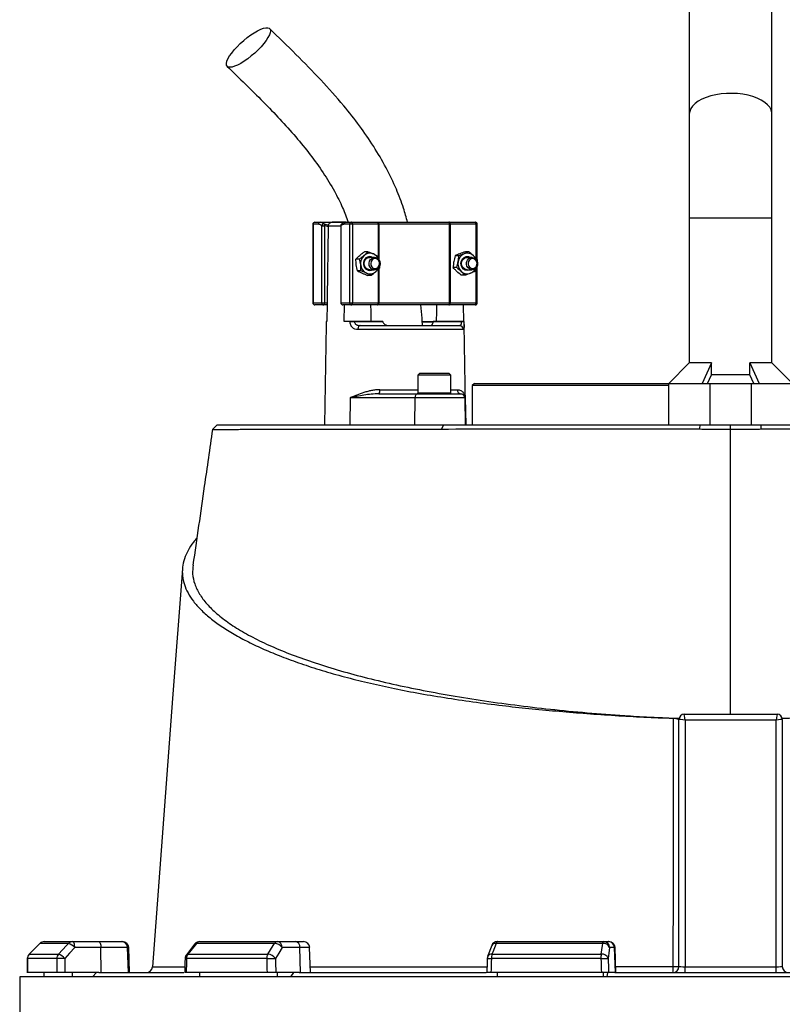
# Model space of a CAD drawing. Header units: millimetres. Extents: x 5725 to 11646, y 2229 to 15574.
# Tile 11 of 13: x 7376 to 9221, y 11972 to 14353. Entities that reach past the tile are written whole.
import ezdxf

# ---------------------------------------------------------------- set-up
doc = ezdxf.new("R2010")
doc.units = ezdxf.units.MM
doc.header["$LTSCALE"] = 5

msp = doc.modelspace()

# ---------------------------------------------------------------- linework, layer by layer
at = {"color": 7, "linetype": 'Continuous', "lineweight": 25}
for p, q in [((8996.2, 15225), (8996.2, 14125)), ((9196.2, 14125), (9196.2, 15225)), ((8996.2, 14125), (8996.2, 13873.5)), ((9196.2, 13873.5), (9196.2, 14125)), ((8090.3, 13863.5), (8103.1, 13863.5)), ((8103.1, 13863.5), (8166.3, 13863.5)), ((8165.3, 13863.5), (8132.4, 13863.5)), ((8166.3, 13863.5), (8179.1, 13863.5)), ((8179.1, 13863.5), (8241.8, 13863.5)), ((8241.8, 13863.5), (8244.8, 13863.5)), ((8244.8, 13863.5), (8412.9, 13863.5)), ((8412.9, 13863.5), (8415.5, 13863.5)), ((8415.5, 13863.5), (8478.2, 13863.5)), ((8996.2, 13873.5), (8996.2, 13523)), ((9196.2, 13523), (9196.2, 13873.5)), ((8085.3, 13858.5), (8085.3, 13668.5)), ((8085.8, 13858.5), (8085.8, 13668.5)), ((8098.6, 13858.5), (8085.8, 13858.5)), ((8106.9, 13855), (8113.6, 13855)), ((8106.9, 13668.5), (8106.9, 13855)), ((8113.6, 13855), (8113.6, 13668.5)), ((8122.8, 13853.7), (8122.8, 13852.7)), ((8153, 13855), (8153, 13668.5)), ((8153.4, 13855), (8153.4, 13668.5)), ((8174.6, 13858.5), (8161.8, 13858.5)), ((8181.2, 13858.5), (8174.6, 13858.5)), ((8174.6, 13668.5), (8174.6, 13858.5)), ((8181.2, 13858.5), (8181.2, 13668.5)), ((8243.9, 13858.5), (8181.2, 13858.5)), ((8245.4, 13858.5), (8243.9, 13858.5)), ((8416.3, 13858.5), (8245.4, 13858.5)), ((8416.3, 13668.5), (8416.3, 13858.5)), ((8417.6, 13858.5), (8416.3, 13858.5)), ((8417.6, 13858.5), (8417.6, 13668.5)), ((8480.3, 13858.5), (8417.6, 13858.5)), ((8483.2, 13773.2), (8483.2, 13858.5)), ((8219, 13792.1), (8210.3, 13792.1)), ((8463.1, 13791.9), (8454.4, 13791.9)), ((8198.3, 13774.4), (8189.7, 13774.4)), ((8234.9, 13778.5), (8223, 13778.5)), ((8243.2, 13781.2), (8244.8, 13773.6)), ((8438.4, 13782.4), (8429.7, 13782.4)), ((8470.5, 13778.5), (8458.7, 13778.5)), ((8482.9, 13773.1), (8482.6, 13770.3)), ((8201.9, 13745.8), (8193.2, 13745.8)), ((8223, 13748.5), (8234.9, 13748.5)), ((8433.5, 13754), (8424.8, 13754)), ((8458.7, 13748.5), (8470.5, 13748.5)), ((8480, 13752.9), (8478, 13744.7)), ((8483.2, 13668.5), (8483.2, 13758.1)), ((8226.1, 13734.9), (8217.4, 13734.9)), ((8453.3, 13735.2), (8444.6, 13735.2)), ((8085.8, 13668.5), (8106.9, 13668.5)), ((8111.5, 13663.5), (8090.3, 13663.5)), ((8106.9, 13668.5), (8113.6, 13668.5)), ((8119.7, 13663.5), (8111.5, 13663.5)), ((8113.6, 13668.5), (8119.8, 13668.5)), ((8119.8, 13668.5), (8119, 13623.5)), ((8153.4, 13668.5), (8174.6, 13668.5)), ((8179.1, 13663.5), (8158, 13663.5)), ((8161.3, 13623.5), (8161.9, 13663.5)), ((8174.6, 13668.5), (8181.2, 13668.5)), ((8241.8, 13663.5), (8179.1, 13663.5)), ((8181.2, 13668.5), (8243.9, 13668.5)), ((8244.8, 13663.5), (8241.8, 13663.5)), ((8243.9, 13668.5), (8245.4, 13668.5)), ((8412.9, 13663.5), (8244.8, 13663.5)), ((8245.4, 13668.5), (8416.3, 13668.5)), ((8415.5, 13663.5), (8412.9, 13663.5)), ((8478.2, 13663.5), (8415.5, 13663.5)), ((8416.3, 13668.5), (8417.6, 13668.5)), ((8417.6, 13668.5), (8480.3, 13668.5)), ((8448.8, 13663.5), (8449.5, 13623.5)), ((8117.6, 13623.5), (8117.6, 13623.4)), ((8119, 13623.5), (8117.6, 13623.5)), ((8175.3, 13623.5), (8161.3, 13623.5)), ((8175.3, 13623.4), (8175.3, 13623.5)), ((8186.1, 13623.5), (8186.1, 13623.4)), ((8254.6, 13623.5), (8186.1, 13623.5)), ((8186.1, 13623.4), (8254.6, 13623.4)), ((8254.6, 13623.5), (8254.6, 13623.4)), ((8376.6, 13623.4), (8376.6, 13623.5)), ((8445.2, 13623.5), (8376.6, 13623.5)), ((8376.6, 13623.4), (8445.2, 13623.4)), ((8445.2, 13623.4), (8445.2, 13623.5)), ((8450.9, 13623.4), (8450.9, 13623.5)), ((8117.4, 13615.3), (8113.2, 13373.5)), ((8449.9, 13603.7), (8194.3, 13603.7)), ((8199.7, 13613.5), (8440, 13613.5)), ((8303.2, 13614.2), (8303.2, 13613.5)), ((8316.3, 13613.5), (8316.3, 13614.2)), ((8339.4, 13613.5), (8339.4, 13614.2)), ((8339.9, 13614.2), (8339.9, 13613.5)), ((8376.4, 13621.7), (8350.8, 13621.7)), ((8353, 13613.5), (8353, 13614.2)), ((8356.4, 13614.2), (8356.4, 13613.5)), ((8363.9, 13614.2), (8363.9, 13613.5)), ((8367.3, 13613.5), (8367.3, 13614.2)), ((8377.6, 13613.5), (8377.6, 13614.2)), ((8455.3, 13373.5), (8451.1, 13615.3)), ((8996.2, 13523), (8946.7, 13473.5)), ((9050, 13523), (8996.2, 13523)), ((9050, 13523), (9027.1, 13473.5)), ((9050, 13494.7), (9050, 13523)), ((9142.3, 13494.7), (9142.3, 13523)), ((9142.3, 13523), (9165.2, 13473.5)), ((9196.2, 13523), (9142.3, 13523)), ((9245.7, 13473.5), (9196.2, 13523)), ((8344.4, 13498.5), (8339.4, 13493.5)), ((8339.4, 13493.5), (8339.4, 13450.5)), ((8419.4, 13493.5), (8339.4, 13493.5)), ((8344.4, 13498.5), (8414.4, 13498.5)), ((8419.4, 13493.5), (8414.4, 13498.5)), ((8419.4, 13450.5), (8419.4, 13493.5)), ((9040.2, 13473.5), (9050, 13494.7)), ((9142.3, 13494.7), (9050, 13494.7)), ((9152.1, 13473.5), (9142.3, 13494.7)), ((8476.2, 13473.5), (8471.2, 13468.5)), ((8471.2, 13468.5), (8471.2, 13373.5)), ((8946.2, 13468.5), (8471.2, 13468.5)), ((8476.2, 13473.5), (8946.2, 13473.5)), ((8946.2, 13473.5), (8946.2, 13373.5)), ((8946.2, 13473.5), (9046.2, 13473.5)), ((9046.2, 13473.5), (9046.2, 13373.5)), ((9046.2, 13473.5), (9146.2, 13473.5)), ((9146.2, 13473.5), (9146.2, 13373.5)), ((9146.2, 13473.5), (9246.2, 13473.5)), ((8175.9, 13438.7), (8175.2, 13373.5)), ((8332.5, 13438.7), (8175.9, 13438.7)), ((8245.2, 13448.5), (8338.8, 13448.5)), ((8332.5, 13438.7), (8331.7, 13373.5)), ((8452.9, 13438.7), (8332.5, 13438.7)), ((8338.8, 13448.5), (8442.9, 13448.5)), ((8442.9, 13448.5), (8443.7, 13448.5)), ((8452.9, 13438.7), (8454, 13373.5)), ((8454.2, 13438.7), (8452.9, 13438.7)), ((8454.2, 13438.7), (8455.3, 13373.5)), ((7854.1, 13373.5), (7842.4, 13361.9)), ((7854.1, 13373.5), (8402.2, 13373.5)), ((8396.3, 13363.3), (8402.2, 13373.5)), ((8402.2, 13373.5), (9022.6, 13373.5)), ((9022, 13363.4), (9022.6, 13373.5)), ((9022.6, 13373.5), (9096.2, 13373.5)), ((9096.2, 13363.1), (9096.2, 13373.5)), ((9096.2, 13373.5), (9169.7, 13373.5)), ((9096.2, 12673.5), (9096.2, 13363.1)), ((9170.4, 13363.4), (9169.7, 13373.5)), ((9169.7, 13373.5), (9790.1, 13373.5)), ((8983.7, 12673.5), (9208.7, 12673.5)), ((8983.7, 12673.5), (8983.7, 12673.5)), ((9208.7, 12673.5), (9208.7, 12673.5)), ((8971.2, 12663.7), (8971.4, 12663.6)), ((8971.2, 12063.5), (8971.2, 12661)), ((8986.2, 12659.3), (8986.2, 12062.8)), ((9206.2, 12659.3), (8986.2, 12659.3)), ((9206.2, 12062.8), (9206.2, 12659.3)), ((9221.2, 12663.7), (9220.9, 12663.6)), ((9221.2, 12661), (9221.2, 12063.5)), ((7435.6, 12123.5), (7504.3, 12123.5)), ((7504.3, 12123.5), (7567.4, 12123.5)), ((7567.4, 12123.5), (7622.5, 12123.5)), ((7622.5, 12123.5), (7625.1, 12123.5)), ((7811.8, 12123.5), (7999.6, 12123.5)), ((7999.6, 12123.5), (8042.7, 12123.5)), ((8042.7, 12123.5), (8062.8, 12123.5)), ((8532.2, 12123.5), (8788.7, 12123.5)), ((8788.7, 12123.5), (8800.3, 12123.5)), ((8800.3, 12123.5), (8801.6, 12123.5)), ((7425, 12119.1), (7399, 12092.9)), ((7494.3, 12119.1), (7425.2, 12119.1)), ((7572.6, 12109.1), (7509.5, 12109.1)), ((7573.3, 12048.5), (7572.6, 12109.1)), ((7637.3, 12109.1), (7572.6, 12109.1)), ((7639.4, 12048.5), (7637.3, 12109.1)), ((7642.2, 12048.5), (7640.1, 12109.1)), ((7800.1, 12117.8), (7779.4, 12091.6)), ((7992.7, 12119.1), (7803.8, 12119.1)), ((8054.2, 12109.1), (8011.1, 12109.1)), ((8055.8, 12048.5), (8054.2, 12109.1)), ((8079.9, 12048.5), (8077.7, 12109.1)), ((8518.2, 12113.8), (8508.3, 12087.6)), ((8786.7, 12119.1), (8528.7, 12119.1)), ((8815.1, 12109.1), (8803.4, 12109.1)), ((8817.2, 12048.5), (8815.1, 12109.1)), ((8818.7, 12048.5), (8816.6, 12109.1)), ((7465.9, 12082.3), (7394.9, 12082.3)), ((7399.2, 12092.9), (7470, 12092.9)), ((7973.7, 12082.3), (7779.7, 12082.3)), ((7783.1, 12092.9), (7976.5, 12092.9)), ((8782.3, 12082.3), (8517.4, 12082.3)), ((8518.8, 12092.9), (8783.1, 12092.9)), ((7697.5, 12062.4), (7697.5, 12062.4)), ((8986.2, 12048.5), (8986.2, 12062.8)), ((8986.2, 12062.8), (9206.2, 12062.8)), ((9206.2, 12048.5), (9206.2, 12062.8)), ((7376.2, 12038.5), (7376.2, 11593.4)), ((10816.2, 12038.5), (7376.2, 12038.5)), ((7466.3, 12048.5), (7394.7, 12048.5)), ((7435.6, 12038.5), (7435.6, 12048.5)), ((7567.7, 12048.5), (7485.5, 12048.5)), ((7504.3, 12038.5), (7504.3, 12048.5)), ((7552.5, 12038.5), (7561.9, 12048.5)), ((7567.7, 12048.5), (7773.3, 12048.5)), ((7974.6, 12048.5), (7779, 12048.5)), ((7811.8, 12038.5), (7811.8, 12048.5)), ((8052, 12048.5), (7995.8, 12048.5)), ((7999.6, 12038.5), (7999.6, 12048.5)), ((8032.5, 12038.5), (8039, 12048.5)), ((8052, 12048.5), (8504.7, 12048.5)), ((8783.5, 12048.5), (8516.2, 12048.5)), ((8532.2, 12038.5), (8532.2, 12048.5)), ((8788.7, 12038.5), (8788.7, 12048.5)), ((8797.6, 12038.5), (8799.3, 12048.5)), ((8816.1, 12048.5), (8800.9, 12048.5)), ((8816.1, 12048.5), (9376.2, 12048.5))]:
    msp.add_line(p, q, dxfattribs=at)
at = {"color": 8, "linetype": 'Continuous', "lineweight": 25}
for p, q in [((9196.2, 13873.5), (8996.2, 13873.5)), ((8085.8, 13858.5), (8085.3, 13858.5)), ((8113, 13859.6), (8123.4, 13856.6)), ((8153, 13853.7), (8122.8, 13853.7)), ((8153, 13855), (8153.4, 13855)), ((8243.9, 13781.3), (8243.9, 13858.5)), ((8245.4, 13858.5), (8245.4, 13773)), ((8480.3, 13775.8), (8480.3, 13858.5)), ((8483.2, 13858.5), (8480.3, 13858.5)), ((8243.9, 13668.5), (8243.9, 13749.9)), ((8245.4, 13751.3), (8245.4, 13668.5)), ((8480.3, 13668.5), (8480.3, 13753.1)), ((8085.3, 13668.5), (8085.8, 13668.5)), ((8153, 13668.5), (8153.4, 13668.5)), ((8480.3, 13668.5), (8483.2, 13668.5)), ((8350.7, 13623.4), (8377.4, 13623.4)), ((8247.4, 13458.4), (8339.4, 13458.4)), ((8419.4, 13458.4), (8434.8, 13458.4)), ((8339.4, 13450.5), (8419.4, 13450.5)), ((7425, 12119.1), (7425.2, 12119.1)), ((7640.1, 12109.1), (7637.3, 12109.1)), ((8077.7, 12109.1), (8054.2, 12109.1)), ((8816.6, 12109.1), (8815.1, 12109.1)), ((7394.6, 12082.4), (7394.9, 12082.3)), ((7399, 12092.9), (7399.2, 12092.9))]:
    msp.add_line(p, q, dxfattribs=at)
at = {"color": 7, "linetype": 'Continuous', "lineweight": 25, "flags": 128}
for points in [[(7884.7, 14238.3), (7880.6, 14238.9), (7877.8, 14240.7), (7876.3, 14243.7), (7876.2, 14247.8), (7877.5, 14253), (7880.1, 14258.9), (7884, 14265.6), (7889.1, 14272.8), (7895.2, 14280.3), (7902.2, 14288), (7909.9, 14295.7), (7918.1, 14303.1), (7926.6, 14310), (7935.2, 14316.4), (7943.6, 14321.9), (7951.7, 14326.5), (7959.2, 14330.1), (7965.9, 14332.6), (7971.7, 14333.8), (7976.3, 14333.8), (7979.8, 14332.6), (7982, 14330.1), (7982.8, 14326.5), (7982.2, 14321.9), (7980.2, 14316.4), (7976.9, 14310), (7972.4, 14303.1), (7966.8, 14295.7), (7960.2, 14288), (7952.9, 14280.3), (7944.9, 14272.8), (7936.5, 14265.6), (7927.9, 14258.9), (7919.4, 14253), (7911.1, 14247.8), (7903.3, 14243.7), (7896.2, 14240.7), (7889.9, 14238.9), (7884.7, 14238.3)], [(8181.2, 13858.5), (8181.2, 13859.5), (8181.1, 13860.4), (8180.9, 13861.3), (8180.6, 13862.1), (8180.3, 13862.7), (8179.9, 13863.2), (8179.5, 13863.4), (8179.1, 13863.5)], [(8243.9, 13858.5), (8243.9, 13859.5), (8243.8, 13860.4), (8243.6, 13861.3), (8243.3, 13862.1), (8243, 13862.7), (8242.6, 13863.2), (8242.2, 13863.4), (8241.8, 13863.5)], [(8417.6, 13858.5), (8417.5, 13859.5), (8417.4, 13860.4), (8417.2, 13861.3), (8416.9, 13862.1), (8416.6, 13862.7), (8416.3, 13863.2), (8415.9, 13863.4), (8415.5, 13863.5)], [(8480.3, 13858.5), (8480.3, 13859.5), (8480.1, 13860.4), (8479.9, 13861.3), (8479.7, 13862.1), (8479.4, 13862.7), (8479, 13863.2), (8478.6, 13863.4), (8478.2, 13863.5)], [(8122.8, 13852.7), (8120, 13681.6), (8119.8, 13668.5)], [(8223, 13748.5), (8220.7, 13748.8), (8216.2, 13750.5), (8212.6, 13753.9), (8210.2, 13758.4), (8209.4, 13763.5), (8210.2, 13768.7), (8212.6, 13773.2), (8216.2, 13776.5), (8220.7, 13778.3), (8223, 13778.5)], [(8221.3, 13764.1), (8222.3, 13769.2), (8224.8, 13773.6), (8228.6, 13776.8), (8233.1, 13778.4), (8237.8, 13778.2), (8242.1, 13776.2), (8245.6, 13772.7), (8247.8, 13768.1), (8248.5, 13762.9), (8247.5, 13757.9), (8244.9, 13753.4), (8241.2, 13750.3), (8236.7, 13748.7), (8232, 13748.9), (8227.6, 13750.9), (8224.1, 13754.4), (8221.9, 13759), (8221.3, 13764.1)], [(8225.4, 13764), (8226, 13759.4), (8228.2, 13755.4), (8231.6, 13752.7), (8235.7, 13751.6), (8239.9, 13752.3), (8243.5, 13754.8), (8246, 13758.5), (8247, 13763.1), (8246.3, 13767.7), (8244.1, 13771.6), (8240.7, 13774.4), (8236.6, 13775.5), (8232.4, 13774.7), (8228.8, 13772.3), (8226.4, 13768.5), (8225.4, 13764)], [(8466.4, 13748.5), (8464.2, 13747.5), (8459.2, 13746.6), (8454.2, 13747.4), (8449.8, 13750.1), (8446.3, 13754.2), (8444.2, 13759.3), (8443.8, 13764.8), (8445, 13770.3), (8447.8, 13775), (8451.7, 13778.4), (8456.5, 13780.3), (8461.6, 13780.3), (8466.4, 13778.5)], [(8458.7, 13748.5), (8456.3, 13748.8), (8451.9, 13750.5), (8448.2, 13753.9), (8445.9, 13758.4), (8445.1, 13763.5), (8445.9, 13768.7), (8448.2, 13773.2), (8451.9, 13776.5), (8456.3, 13778.3), (8458.7, 13778.5)], [(8457, 13762), (8457.3, 13767.2), (8459.3, 13772), (8462.6, 13775.7), (8466.8, 13778), (8471.5, 13778.5), (8476.1, 13777.2), (8480, 13774.3), (8482.8, 13770.1), (8484, 13765.1), (8483.7, 13759.9), (8481.8, 13755.1), (8478.5, 13751.4), (8474.2, 13749.1), (8469.5, 13748.6), (8465, 13749.8), (8461.1, 13752.8), (8458.3, 13757), (8457, 13762)], [(8461.1, 13762.3), (8462.3, 13757.9), (8465, 13754.3), (8468.7, 13752.1), (8472.9, 13751.7), (8477, 13753), (8480.2, 13756), (8482.2, 13760.1), (8482.6, 13764.8), (8481.3, 13769.2), (8478.6, 13772.8), (8474.9, 13775), (8470.7, 13775.4), (8466.7, 13774), (8463.4, 13771.1), (8461.5, 13767), (8461.1, 13762.3)], [(8111.5, 13663.5), (8111.9, 13663.6), (8112.3, 13663.9), (8112.7, 13664.4), (8113, 13665), (8113.2, 13665.8), (8113.4, 13666.6), (8113.6, 13667.6), (8113.6, 13668.5)], [(8179.1, 13663.5), (8179.5, 13663.6), (8179.9, 13663.9), (8180.3, 13664.4), (8180.6, 13665), (8180.9, 13665.8), (8181.1, 13666.6), (8181.2, 13667.6), (8181.2, 13668.5)], [(8226.7, 13623.5), (8226.3, 13647.4), (8226, 13663.5)], [(8241.8, 13663.5), (8242.2, 13663.6), (8242.6, 13663.9), (8243, 13664.4), (8243.3, 13665), (8243.6, 13665.8), (8243.8, 13666.6), (8243.9, 13667.6), (8243.9, 13668.5)], [(8384.8, 13663.5), (8384.5, 13647.4), (8384.1, 13623.5)], [(8415.5, 13663.5), (8415.9, 13663.6), (8416.3, 13663.9), (8416.6, 13664.4), (8416.9, 13665), (8417.2, 13665.8), (8417.4, 13666.6), (8417.5, 13667.6), (8417.6, 13668.5)], [(8478.2, 13663.5), (8478.6, 13663.6), (8479, 13663.9), (8479.4, 13664.4), (8479.7, 13665), (8479.9, 13665.8), (8480.1, 13666.6), (8480.3, 13667.6), (8480.3, 13668.5)], [(8199.7, 13613.5), (8198.7, 13613.3), (8197.7, 13612.8), (8196.7, 13611.9), (8195.9, 13610.7), (8195.3, 13609.2), (8194.8, 13607.5), (8194.4, 13605.6), (8194.3, 13603.7)], [(8338.8, 13448.5), (8337.6, 13448.3), (8336.4, 13447.8), (8335.3, 13446.9), (8334.4, 13445.7), (8333.6, 13444.2), (8333, 13442.5), (8332.6, 13440.6), (8332.5, 13438.7)], [(7769.9, 13025.3), (7746.2, 12711.7), (7697.2, 12062.4)], [(7509.5, 12109.1), (7509.3, 12111.9), (7509, 12114.6), (7508.5, 12117.1), (7507.9, 12119.3), (7507.1, 12121.1), (7506.2, 12122.4), (7505.3, 12123.3), (7504.3, 12123.5)], [(7567.4, 12123.5), (7568.4, 12123.3), (7569.4, 12122.4), (7570.2, 12121.1), (7571, 12119.3), (7571.6, 12117.1), (7572.1, 12114.6), (7572.4, 12111.9), (7572.6, 12109.1)], [(8786.7, 12119.1), (8786.9, 12120.1), (8787.1, 12121), (8787.4, 12121.8), (8787.6, 12122.4), (8787.9, 12122.9), (8788.1, 12123.2), (8788.4, 12123.5), (8788.7, 12123.5)], [(7425.2, 12119.1), (7404.2, 12097.9), (7399.2, 12092.9)], [(7470, 12092.9), (7489.7, 12114.1), (7494.3, 12119.1)], [(7509.5, 12109.1), (7497, 12095.7), (7485.1, 12082.8)], [(7803.8, 12119.1), (7787, 12097.9), (7783.1, 12092.9)], [(7976.5, 12092.9), (7989.6, 12114.1), (7992.7, 12119.1)], [(8011.1, 12109.1), (8002.8, 12095.7), (7994.9, 12082.8)], [(8528.7, 12119.1), (8520.7, 12097.9), (8518.8, 12092.9)], [(8783.1, 12092.9), (8786, 12114.1), (8786.7, 12119.1)], [(8803.4, 12109.1), (8801.6, 12095.7), (8799.8, 12082.8)], [(7394.6, 12082.4), (7394.6, 12073.8), (7394.4, 12047.9)], [(7776.2, 12082.7), (7776, 12074), (7775.4, 12048.1)], [(7973.7, 12082.3), (7976.1, 12082.4), (7978.8, 12082.5), (7981.7, 12082.6), (7984.7, 12082.7), (7987.6, 12082.8), (7990.3, 12082.8), (7992.8, 12082.8), (7994.9, 12082.8)], [(8507.4, 12082.8), (8507.1, 12074.2), (8506.2, 12048.3)], [(8782.3, 12082.3), (8785.2, 12082.4), (8788.2, 12082.5), (8791, 12082.6), (8793.6, 12082.7), (8795.8, 12082.8), (8797.6, 12082.8), (8799, 12082.8), (8799.8, 12082.8)]]:
    msp.add_lwpolyline(points, dxfattribs=at)
at = {"color": 8, "linetype": 'Continuous', "lineweight": 25, "flags": 128}
msp.add_lwpolyline([(9196.2, 14125), (9195.9, 14128.3), (9194.2, 14135), (9190.6, 14141.5), (9185.4, 14147.7), (9178.6, 14153.4), (9170.3, 14158.7), (9160.7, 14163.4), (9150, 14167.4), (9138.3, 14170.6), (9125.8, 14173), (9112.8, 14174.6), (9099.5, 14175.2), (9086.2, 14175), (9073, 14173.9), (9060.2, 14171.9), (9048.1, 14169.1), (9036.8, 14165.5), (9026.6, 14161.1), (9017.7, 14156.1), (9010.1, 14150.6), (9004.1, 14144.6), (8999.7, 14138.3), (8997.1, 14131.7), (8996.2, 14125)], dxfattribs=at)
at = {"color": 7, "linetype": 'Continuous', "lineweight": 25}
for centre, radius, start, end in [((8090.3, 13858.5), 5, 90, 180), ((8090.6, 13858.8), 4.78, 92.9521, 182.6753), ((8103.4, 13858.8), 4.78, 92.9521, 182.6753), ((8166.6, 13858.8), 4.78, 92.9521, 182.6753), ((8179.3, 13858.8), 4.78, 92.9521, 182.6753), ((8235, 13859.8), 10.5, 353.2811, 21.0059), ((8411.9, 13859.2), 4.44, 351.2804, 77.1075), ((8478.2, 13858.5), 5, 0, 90), ((8112.3, 13854.2), 5.44, 82.4634, 171.7428), ((8108.1, 13856.7), 5.78, 343.119, 30.4631), ((8158, 13855), 5, 130.9851, 180), ((8227.1, 13763.7), 26.3, 131.6721, 187.7396), ((8223.5, 13764.7), 15.6, 62.4403, 192.7787), ((8223.5, 13767.5), 21, 65.8532, 131.344), ((8222, 13765.2), 23.7, 24.5341, 64.9945), ((8462.9, 13763.5), 26.5, 169.7112, 225.4509), ((8461, 13764.6), 24.4, 112.5541, 171.5111), ((8459.2, 13767.4), 21.1, 45.5497, 110.8316), ((8456.8, 13764.6), 24.8, 24.9446, 46.2667), ((8225.7, 13762.7), 24.7, 185.8974, 244.324), ((8223.5, 13762.1), 15.3, 183.0945, 297.9649), ((8223.5, 13759.5), 21, 245.8532, 311.344), ((8221.2, 13762.5), 24.7, 310.8682, 335.066), ((8459.1, 13759.6), 21.1, 225.5497, 290.8316), ((8457.8, 13761.8), 23.5, 291.9113, 335.6144), ((8090.3, 13668.5), 5, 180, 270), ((8090.6, 13668.3), 4.78, 177.3247, 267.0479), ((8111.7, 13668.3), 4.78, 177.3247, 267.0479), ((8158, 13668.5), 5, 180, 270), ((8158.2, 13668.3), 4.78, 177.3247, 267.0479), ((8179.3, 13668.3), 4.78, 177.3247, 267.0479), ((8235, 13667.3), 10.5, 338.9941, 6.7189), ((8411.9, 13667.9), 4.44, 282.8925, 8.7196), ((8478.2, 13668.5), 5, 270, 0), ((8180.7, 13196.3), 427.1, 89.2782, 90.7218), ((8448.1, 13523.3), 100.1, 88.348, 91.652), ((8439.9, 13603.6), 9.96, 0.7545, 89.7637), ((8234.5, 13456.1), 13.1, 324.8587, 10.1607), ((8444.2, 13458), 9.47, 177.7132, 266.4652), ((8341.4, 13450.5), 2, 180, 270), ((8417.4, 13450.5), 2, 270, 360), ((8442.9, 13438.5), 10, 0.9994, 89.9994), ((8983.7, 12661), 12.5, 90.0391, 179.8824), ((8983.7, 12661), 12.5, 90, 180), ((9208.7, 12661), 12.5, 0.1176, 89.9609), ((9208.7, 12661), 12.5, 0, 90), ((7435.6, 12108.5), 15, 90, 135.2531), ((7435.6, 12108.9), 14.6, 90.0856, 135.6015), ((7504.4, 12109.8), 13.7, 90.3196, 137.1257), ((7622.4, 12108.6), 14.9, 1.5759, 89.6077), ((7625.1, 12108.5), 15, 2, 90), ((7811.8, 12108.5), 15, 90, 141.7354), ((7812.2, 12113.3), 10.3, 92.0057, 145.1448), ((8000.2, 12115), 8.52, 93.8855, 151.1824), ((7997.6, 12110.2), 13.5, 355.0821, 81.7652), ((8040.8, 12110.2), 13.5, 355.0821, 81.7652), ((8062.8, 12108.5), 15, 2, 90), ((8532.2, 12108.5), 15, 90, 159.4465), ((8533.9, 12118.5), 5.3, 108.9767, 173.2704), ((8788.5, 12108.7), 14.9, 1.5447, 89.5785), ((8800.2, 12108.7), 14.9, 1.5447, 89.5785), ((8801.6, 12108.5), 15, 2, 90), ((7486, 12090.3), 30, 38.6888, 73.9318), ((7991.7, 12095.5), 23.6, 34.9344, 87.5441), ((8788.5, 12103.2), 16.1, 21.4807, 96.2571), ((7409.6, 12082.3), 15, 135.2539, 179.637), ((7410, 12082.3), 15.1, 135.5932, 180.0808), ((7481.3, 12082.4), 15.5, 137.0857, 180.2687), ((7482.8, 11812.6), 270.2, 89.5133, 93.6001), ((7461.7, 12064.1), 30, 38.6968, 73.9156), ((7791.2, 12082.3), 15, 141.7362, 178.702), ((7797.4, 12082.6), 17.6, 144.1248, 180.8866), ((7993.5, 12082.7), 19.8, 148.826, 181.088), ((7975.5, 12069.3), 23.6, 34.9374, 87.527), ((8522.4, 12082.3), 15, 159.447, 178.1151), ((8552.2, 12082.9), 34.9, 163.2735, 180.9463), ((8844.9, 12082.9), 62.6, 170.8308, 180.5735), ((8784.8, 12077), 16.1, 21.4781, 96.2386), ((7682.3, 12063.5), 15, 270.0991, 355.9128), ((8956.2, 12063.5), 15, 270, 0), ((8910.7, 12059.7), 46.8, 346.1478, 4.504), ((8960.6, 12476.9), 413.5, 269.5477, 271.4577), ((9236.2, 12063.5), 15, 180, 270)]:
    msp.add_arc(centre, radius, start, end, dxfattribs=at)
at = {"color": 8, "linetype": 'Continuous', "lineweight": 25}
for centre, radius, start, end in [((8157.4, 13855.8), 4.09, 133.5963, 190.8042), ((7803.2, 12114.9), 4.28, 82.127, 137.0045), ((8527.2, 12109.1), 10.2, 81.585, 152.4073), ((7779.5, 12098.3), 16, 258.1205, 271.0358), ((7782.5, 12088.7), 4.27, 82.1667, 136.9647), ((8521.9, 12275.3), 193.1, 265.6865, 268.6503), ((8517.3, 12082.9), 10.2, 81.6182, 152.3145)]:
    msp.add_arc(centre, radius, start, end, dxfattribs=at)
at = {"color": 7, "linetype": 'Continuous', "lineweight": 25}
for centre, major_axis, ratio, start_param, end_param in [((8986.2, 12658.5), (-2.5, 15), 0.008488, 4.763336, 6.281773), ((9206.2, 12658.5), (2.5, 15), 0.008488, 0.001413, 1.519849), ((8986.2, 12658.5), (15, -2.5), 0.050922, 1.579294, 3.097731), ((8986.2, 12661), (15, 0), 0.043613, 3.089233, 3.141593), ((9206.2, 12658.5), (15, 2.5), 0.050922, 0.043862, 1.562299), ((9206.2, 12661), (15, 0), 0.043613, 0, 0.05236), ((9096.2, 11693.7), (300.8, 49111.2), 0.03469, 1.563096, 1.563784), ((9096.2, 11693.7), (-592.3, 49111.2), 0.033097, 1.562485, 1.563173), ((9101.3, 11694.3), (-587.2, 49111.2), 0.03281, 1.562491, 1.56319), ((9096.2, 11693.7), (1112.8, 49111.2), 0.026971, 1.563495, 1.564183), ((9096.2, 11693.7), (-1325.9, 49111.2), 0.022626, 1.562273, 1.562961), ((9107.6, 11694.3), (-1314.4, 49111.2), 0.022431, 1.562283, 1.562982), ((9096.2, 11693.7), (1625.9, 49111.2), 0.012035, 1.563282, 1.56397), ((9096.2, 11693.7), (-1703.8, 49111.2), 0.00611, 1.562672, 1.56336), ((9110.9, 11694.3), (-1689, 49111.2), 0.006057, 1.562675, 1.563374), ((8986.2, 12063.5), (15, 0), 0.052336, 3.141593, 4.712389), ((9206.2, 12063.5), (15, 0), 0.052336, 4.712389, 6.283185)]:
    msp.add_ellipse(centre, major_axis=major_axis, ratio=ratio, start_param=start_param, end_param=end_param, dxfattribs=at)
for points, knots in [([(8314.5, 13863.5), (8311.4, 13874.9), (8303.9, 13902), (8286.8, 13946.2), (8262.8, 13996.3), (8232.9, 14047.5), (8198.5, 14097.4), (8155.9, 14151.3), (8104.4, 14208.8), (8044, 14270.5), (8002.1, 14311.1), (7980.7, 14331.8)], [0, 0, 0, 0, 0.058949, 0.14111, 0.238657, 0.339873, 0.44357, 0.549598, 0.694805, 0.844557, 1, 1, 1, 1]), ([(7878.1, 14240.4), (7892.8, 14226.1), (7922, 14197.9), (7964.8, 14155.6), (8005.6, 14113.3), (8043.9, 14070.7), (8079, 14027.8), (8110.5, 13984.1), (8136.6, 13941.1), (8157.1, 13901.1), (8166.7, 13875.3), (8171.1, 13863.5)], [0, 0, 0, 0, 0.129604, 0.256426, 0.379868, 0.499476, 0.61491, 0.726074, 0.833202, 0.924146, 1, 1, 1, 1]), ([(8103.1, 13863.5), (8104.8, 13863.5), (8106.5, 13863.2), (8109.8, 13861.9), (8111.5, 13860.9), (8113, 13859.6)], [0, 0, 0, 0, 0.5, 0.5, 1, 1, 1, 1]), ([(8122.8, 13853.7), (8122.9, 13854.4), (8122.9, 13855.1), (8123.2, 13856.4), (8123.4, 13857), (8124.2, 13858.8), (8124.9, 13859.9), (8126.3, 13861.3), (8126.8, 13861.7), (8127.9, 13862.4), (8128.4, 13862.6), (8130.1, 13863.3), (8131.4, 13863.6), (8132.6, 13863.5)], [0, 0, 0, 0, 0.125, 0.125, 0.25, 0.25, 0.5, 0.5, 0.625, 0.625, 0.75, 0.75, 1, 1, 1, 1]), ([(8166.3, 13863.5), (8166, 13863.5), (8164.2, 13863.6), (8160.8, 13862.7), (8157.2, 13861), (8155.3, 13859.2), (8154.8, 13858.7)], [0, 0, 0, 0, 0.050093, 0.43798, 0.830713, 1, 1, 1, 1]), ([(8106.9, 13855), (8105.6, 13856.2), (8104.2, 13857.1), (8101.4, 13858.2), (8100, 13858.5), (8098.6, 13858.5)], [0, 0, 0, 0, 0.5, 0.5, 1, 1, 1, 1]), ([(8161.8, 13858.5), (8160.3, 13858.5), (8158.9, 13858.2), (8156.2, 13857.1), (8154.8, 13856.2), (8153.4, 13855)], [0, 0, 0, 0, 0.5, 0.5, 1, 1, 1, 1]), ([(8199, 13783.3), (8199.9, 13784), (8200.8, 13784.8), (8202.7, 13786.3), (8203.6, 13787), (8206.4, 13789.2), (8208.4, 13790.7), (8210.3, 13792.1)], [0, 0, 0, 0, 0.25, 0.25, 0.5, 0.5, 1, 1, 1, 1]), ([(8454.4, 13791.9), (8452.1, 13791.1), (8449.8, 13790.3), (8445.3, 13788.7), (8443.2, 13787.9), (8441.1, 13787.1)], [0, 0, 0, 0, 0.5, 0.5, 1, 1, 1, 1]), ([(8463.1, 13791.9), (8461.3, 13791.1), (8459.5, 13790.3), (8455.7, 13788.7), (8453.7, 13787.9), (8451.7, 13787.1)], [0, 0, 0, 0, 0.5, 0.5, 1, 1, 1, 1]), ([(8473.9, 13782.5), (8473.1, 13783.3), (8472.2, 13784.1), (8470.5, 13785.7), (8469.6, 13786.5), (8466.8, 13788.8), (8465, 13790.4), (8463.1, 13791.9)], [0, 0, 0, 0, 0.25, 0.25, 0.5, 0.5, 1, 1, 1, 1]), ([(8190.5, 13760.1), (8190.2, 13762.6), (8190, 13765), (8189.7, 13769.8), (8189.7, 13772.1), (8189.7, 13774.4)], [0, 0, 0, 0, 0.5, 0.5, 1, 1, 1, 1]), ([(8209.6, 13783.3), (8208.7, 13782.5), (8207.8, 13781.8), (8206, 13780.3), (8205.1, 13779.6), (8202.2, 13777.3), (8200.3, 13775.9), (8198.3, 13774.4)], [0, 0, 0, 0, 0.25, 0.25, 0.5, 0.5, 1, 1, 1, 1]), ([(8201.1, 13760.1), (8200.8, 13762.6), (8200.4, 13765), (8199.4, 13769.8), (8198.9, 13772.1), (8198.3, 13774.4)], [0, 0, 0, 0, 0.5, 0.5, 1, 1, 1, 1]), ([(8232.1, 13786.7), (8233.1, 13786.2), (8234.1, 13785.8), (8236.1, 13784.8), (8237, 13784.4), (8239.8, 13783), (8241.5, 13782.1), (8243.2, 13781.2)], [0, 0, 0, 0, 0.25, 0.25, 0.5, 0.5, 1, 1, 1, 1]), ([(8426.3, 13768.2), (8426.1, 13767), (8425.9, 13765.8), (8425.6, 13763.4), (8425.5, 13762.2), (8425.1, 13758.7), (8424.9, 13756.3), (8424.8, 13754)], [0, 0, 0, 0, 0.25, 0.25, 0.5, 0.5, 1, 1, 1, 1]), ([(8441.1, 13787.1), (8439, 13786.3), (8437, 13785.5), (8433.2, 13783.9), (8431.4, 13783.1), (8429.7, 13782.4)], [0, 0, 0, 0, 0.5, 0.5, 1, 1, 1, 1]), ([(8436.9, 13768.2), (8437.1, 13769.4), (8437.3, 13770.6), (8437.6, 13773), (8437.7, 13774.2), (8438.1, 13777.7), (8438.3, 13780.1), (8438.4, 13782.4)], [0, 0, 0, 0, 0.25, 0.25, 0.5, 0.5, 1, 1, 1, 1]), ([(8451.7, 13787.1), (8449.6, 13786.3), (8447.4, 13785.5), (8442.9, 13783.9), (8440.7, 13783.1), (8438.4, 13782.4)], [0, 0, 0, 0, 0.5, 0.5, 1, 1, 1, 1]), ([(8193.2, 13745.8), (8192.6, 13748.2), (8192.1, 13750.5), (8191.2, 13755.3), (8190.8, 13757.7), (8190.5, 13760.1)], [0, 0, 0, 0, 0.5, 0.5, 1, 1, 1, 1]), ([(8201.9, 13745.8), (8201.9, 13748.2), (8201.8, 13750.5), (8201.6, 13755.3), (8201.4, 13757.7), (8201.1, 13760.1)], [0, 0, 0, 0, 0.5, 0.5, 1, 1, 1, 1]), ([(8214.9, 13740.4), (8213.9, 13740.9), (8212.9, 13741.3), (8210.7, 13742.2), (8209.6, 13742.7), (8206.4, 13744.1), (8204.1, 13745), (8201.9, 13745.8)], [0, 0, 0, 0, 0.25, 0.25, 0.5, 0.5, 1, 1, 1, 1]), ([(8237.4, 13743.8), (8238.3, 13744.5), (8239.1, 13745.3), (8240.8, 13746.8), (8241.6, 13747.5), (8243.9, 13749.7), (8245.4, 13751.2), (8246.8, 13752.6)], [0, 0, 0, 0, 0.25, 0.25, 0.5, 0.5, 1, 1, 1, 1]), ([(8246.7, 13756.2), (8246.7, 13756.1), (8246.8, 13754.8), (8246.8, 13753.7), (8246.8, 13752.6)], [0, 0, 0, 0, 0.106367, 1, 1, 1, 1]), ([(8433.8, 13744.6), (8432.9, 13745.4), (8432.1, 13746.2), (8430.5, 13747.8), (8429.8, 13748.6), (8427.5, 13750.9), (8426.2, 13752.5), (8424.8, 13754)], [0, 0, 0, 0, 0.25, 0.25, 0.5, 0.5, 1, 1, 1, 1]), ([(8444.4, 13744.6), (8445.2, 13743.8), (8446, 13743), (8447.6, 13741.4), (8448.4, 13740.6), (8450.6, 13738.3), (8452, 13736.7), (8453.3, 13735.2)], [0, 0, 0, 0, 0.25, 0.25, 0.5, 0.5, 1, 1, 1, 1]), ([(8478, 13744.7), (8476.3, 13743.9), (8474.5, 13743.1), (8470.7, 13741.5), (8468.7, 13740.7), (8466.6, 13739.9)], [0, 0, 0, 0, 0.5, 0.5, 1, 1, 1, 1]), ([(8204.4, 13740.4), (8205.4, 13739.9), (8206.5, 13739.5), (8208.6, 13738.5), (8209.7, 13738.1), (8212.9, 13736.7), (8215.2, 13735.8), (8217.4, 13734.9)], [0, 0, 0, 0, 0.25, 0.25, 0.5, 0.5, 1, 1, 1, 1]), ([(8466.6, 13739.9), (8464.5, 13739.1), (8462.3, 13738.3), (8457.9, 13736.7), (8455.6, 13735.9), (8453.3, 13735.2)], [0, 0, 0, 0, 0.5, 0.5, 1, 1, 1, 1]), ([(8350.9, 13613.5), (8350.4, 13619.6), (8349.3, 13636.2), (8347.8, 13652.9), (8346.9, 13663.5)], [0, 0, 0, 0, 0.360853, 1, 1, 1, 1]), ([(8117.6, 13623.4), (8117.5, 13621.2), (8117.5, 13618.3), (8117.4, 13615.9), (8117.4, 13615.3)], [0, 0, 0, 0, 0.733208, 1, 1, 1, 1]), ([(8175.3, 13623.5), (8176, 13623.5), (8176.8, 13623.5), (8178.6, 13623.5), (8179.5, 13623.5), (8181.4, 13623.5), (8182.4, 13623.5), (8184.3, 13623.5), (8185.2, 13623.5), (8186.1, 13623.5)], [0, 0, 0, 0, 0.25, 0.25, 0.5, 0.5, 0.75, 0.75, 1, 1, 1, 1]), ([(8194.3, 13603.7), (8191.9, 13603.7), (8189.5, 13604.1), (8186.2, 13605.3), (8185.1, 13605.9), (8183.1, 13607.1), (8182.1, 13607.8), (8180.8, 13609.1), (8180.3, 13609.6), (8179.5, 13610.6), (8179.1, 13611.1), (8178, 13612.7), (8177.4, 13613.8), (8176.4, 13616.4), (8176, 13617.7), (8175.4, 13620.5), (8175.3, 13621.9), (8175.3, 13623.4)], [0, 0, 0, 0, 0.25, 0.25, 0.375, 0.375, 0.5, 0.5, 0.5625, 0.5625, 0.625, 0.625, 0.75, 0.75, 0.875, 0.875, 1, 1, 1, 1]), ([(8186.1, 13623.4), (8186.1, 13622.5), (8186.2, 13621.7), (8186.6, 13620.2), (8187, 13619.5), (8187.8, 13618.2), (8188.3, 13617.6), (8189.5, 13616.5), (8190.1, 13616), (8191.4, 13615.3), (8192.1, 13614.9), (8193.6, 13614.4), (8194.3, 13614.2), (8196.6, 13613.7), (8198.1, 13613.5), (8199.7, 13613.5)], [0, 0, 0, 0, 0.125, 0.125, 0.25, 0.25, 0.375, 0.375, 0.5, 0.5, 0.625, 0.625, 0.75, 0.75, 1, 1, 1, 1]), ([(8440, 13613.5), (8440.7, 13613.5), (8441.4, 13613.7), (8442.7, 13614.4), (8443.2, 13614.9), (8444, 13616.1), (8444.2, 13616.5), (8444.6, 13617.6), (8444.7, 13618.2), (8445, 13619.5), (8445.1, 13620.2), (8445.2, 13621.7), (8445.2, 13622.5), (8445.2, 13623.4)], [0, 0, 0, 0, 0.25, 0.25, 0.5, 0.5, 0.625, 0.625, 0.75, 0.75, 0.875, 0.875, 1, 1, 1, 1]), ([(8445.2, 13623.5), (8446, 13623.5), (8446.8, 13623.5), (8448.3, 13623.5), (8448.9, 13623.5), (8449.9, 13623.5), (8450.3, 13623.5), (8450.8, 13623.5), (8451, 13623.5), (8450.9, 13623.5)], [0, 0, 0, 0, 0.25, 0.25, 0.5, 0.5, 0.75, 0.75, 1, 1, 1, 1]), ([(8450.9, 13623.4), (8451, 13621.2), (8451, 13618.3), (8451.1, 13615.9), (8451.1, 13615.3)], [0, 0, 0, 0, 0.733208, 1, 1, 1, 1]), ([(8255.1, 13621.7), (8255.3, 13620.9), (8255.7, 13620.2), (8256.5, 13618.8), (8257, 13618.2), (8258.8, 13616.6), (8260.2, 13615.8), (8263.1, 13614.6), (8264.6, 13614.2), (8267.7, 13613.6), (8269.3, 13613.5), (8270.9, 13613.5)], [0, 0, 0, 0, 0.125, 0.125, 0.25, 0.25, 0.5, 0.5, 0.75, 0.75, 1, 1, 1, 1]), ([(8368.8, 13613.5), (8369.6, 13613.5), (8370.4, 13613.6), (8372, 13614.2), (8372.7, 13614.5), (8373.8, 13615.5), (8374.1, 13615.8), (8374.7, 13616.6), (8375, 13617.1), (8375.5, 13618.2), (8375.7, 13618.8), (8376.1, 13620.2), (8376.2, 13620.9), (8376.3, 13621.7)], [0, 0, 0, 0, 0.25, 0.25, 0.5, 0.5, 0.625, 0.625, 0.75, 0.75, 0.875, 0.875, 1, 1, 1, 1]), ([(8247.4, 13458.4), (8243.9, 13458.4), (8240.6, 13458.2), (8234, 13457.4), (8230.8, 13457), (8224.4, 13455.7), (8221.2, 13455), (8215, 13453.4), (8211.9, 13452.6), (8203, 13449.8), (8197.3, 13447.7), (8189, 13444.4), (8186.3, 13443.3), (8182.3, 13441.6), (8181, 13441), (8179.1, 13440.2), (8178.4, 13439.9), (8177.2, 13439.3), (8176.5, 13439), (8175.9, 13438.7)], [0, 0, 0, 0, 0.125, 0.125, 0.25, 0.25, 0.375, 0.375, 0.5, 0.5, 0.75, 0.75, 0.875, 0.875, 0.9375, 0.9375, 0.96875, 0.96875, 1, 1, 1, 1]), ([(8434.8, 13458.4), (8436.4, 13458.4), (8437.9, 13458.2), (8440.7, 13457.4), (8442, 13456.9), (8445.6, 13455.1), (8447.5, 13453.5), (8450, 13450.7), (8450.7, 13449.7), (8451.9, 13447.7), (8452.4, 13446.6), (8453.2, 13444.4), (8453.5, 13443.3), (8453.9, 13441.6), (8454, 13441), (8454.1, 13439.9), (8454.2, 13439.3), (8454.2, 13438.7)], [0, 0, 0, 0, 0.125, 0.125, 0.25, 0.25, 0.5, 0.5, 0.625, 0.625, 0.75, 0.75, 0.875, 0.875, 0.9375, 0.9375, 1, 1, 1, 1]), ([(8245.2, 13448.5), (8238.9, 13448.5), (8232.8, 13448.1), (8220.7, 13446.9), (8214.8, 13446.1), (8203.3, 13444.2), (8197.6, 13443.2), (8189.3, 13441.5), (8186.6, 13441), (8181.2, 13439.8), (8178.5, 13439.3), (8175.9, 13438.7)], [0, 0, 0, 0, 0.25, 0.25, 0.5, 0.5, 0.75, 0.75, 0.875, 0.875, 1, 1, 1, 1]), ([(8443.7, 13448.5), (8444.5, 13448.5), (8445.4, 13448.4), (8446.9, 13448.1), (8447.6, 13447.8), (8449.5, 13446.9), (8450.6, 13446.1), (8452.3, 13444.2), (8452.9, 13443.2), (8453.9, 13441), (8454.1, 13439.9), (8454.2, 13438.7)], [0, 0, 0, 0, 0.125, 0.125, 0.25, 0.25, 0.5, 0.5, 0.75, 0.75, 1, 1, 1, 1]), ([(7842.4, 13361.9), (7835.9, 13316.2), (7820.3, 13207), (7804.5, 13097.8), (7795.2, 13034.3)], [0, 0, 0, 0, 0.418089, 1, 1, 1, 1]), ([(7842.4, 13361.9), (7842.4, 13361.9), (7842, 13361.9), (7843.6, 13362), (7847.2, 13362.1), (7853.5, 13362.2), (7862, 13362.2), (7872.7, 13362.3), (7885.6, 13362.4), (7900.9, 13362.5), (7918.6, 13362.6), (7938.8, 13362.6), (7961.3, 13362.7), (7985.7, 13362.8), (8012, 13362.8), (8039.9, 13362.9), (8069.9, 13362.9), (8102.1, 13363), (8136.5, 13363), (8173, 13363.1), (8211.5, 13363.1), (8260.5, 13363.2), (8321.2, 13363.3), (8371.2, 13363.3), (8396.3, 13363.3)], [0, 0, 0, 0, 0.000885, 0.046311, 0.092078, 0.137844, 0.181653, 0.225462, 0.269577, 0.313692, 0.358769, 0.403846, 0.449256, 0.494666, 0.538407, 0.582147, 0.626191, 0.670235, 0.715238, 0.760241, 0.805575, 0.850909, 0.925269, 1, 1, 1, 1]), ([(8396.3, 13363.3), (8442.2, 13363.4), (8489.9, 13363.4), (8588.6, 13363.5), (8639.7, 13363.5), (8705.6, 13363.5), (8718.9, 13363.5), (8739, 13363.5), (8745.8, 13363.5), (8759.3, 13363.5), (8766.1, 13363.5), (8800, 13363.5), (8827.4, 13363.5), (8882.4, 13363.5), (8910.1, 13363.5), (8951.8, 13363.4), (8965.8, 13363.4), (8986.8, 13363.4), (8993.8, 13363.4), (9007.9, 13363.4), (9014.9, 13363.4), (9022, 13363.4)], [0, 0, 0, 0, 0.25, 0.25, 0.5, 0.5, 0.5625, 0.5625, 0.59375, 0.59375, 0.625, 0.625, 0.75, 0.75, 0.875, 0.875, 0.9375, 0.9375, 0.96875, 0.96875, 1, 1, 1, 1]), ([(9022, 13363.4), (9028.1, 13363.3), (9034.3, 13363.3), (9043.6, 13363.2), (9046.7, 13363.2), (9052.9, 13363.2), (9055.9, 13363.1), (9071.4, 13363.1), (9083.8, 13363.1), (9096.2, 13363.1)], [0, 0, 0, 0, 0.25, 0.25, 0.375, 0.375, 0.5, 0.5, 1, 1, 1, 1]), ([(9096.2, 13363.1), (9108.5, 13363.1), (9120.9, 13363.1), (9136.4, 13363.1), (9139.5, 13363.2), (9145.7, 13363.2), (9148.7, 13363.2), (9158, 13363.3), (9164.2, 13363.3), (9170.4, 13363.4)], [0, 0, 0, 0, 0.5, 0.5, 0.625, 0.625, 0.75, 0.75, 1, 1, 1, 1]), ([(9170.4, 13363.4), (9177.4, 13363.4), (9184.5, 13363.4), (9198.5, 13363.4), (9205.5, 13363.4), (9226.5, 13363.4), (9240.4, 13363.4), (9282, 13363.5), (9309.5, 13363.5), (9391.4, 13363.5), (9445, 13363.5), (9511, 13363.5), (9524.2, 13363.5), (9543.8, 13363.5), (9550.3, 13363.5), (9563.3, 13363.5), (9569.8, 13363.5), (9602.2, 13363.5), (9627.6, 13363.5), (9702.2, 13363.4), (9750.1, 13363.4), (9796.1, 13363.3)], [0, 0, 0, 0, 0.03125, 0.03125, 0.0625, 0.0625, 0.125, 0.125, 0.25, 0.25, 0.5, 0.5, 0.5625, 0.5625, 0.59375, 0.59375, 0.625, 0.625, 0.75, 0.75, 1, 1, 1, 1]), ([(7804.6, 13098.8), (7801.8, 13095.7), (7793.2, 13086.1), (7783.1, 13069.7), (7774, 13049.4), (7769.5, 13028.8), (7769.4, 13008), (7773.8, 12987.3), (7782.7, 12966.8), (7795.9, 12946.5), (7813.7, 12926.3), (7836.1, 12906.2), (7863.1, 12886.2), (7894.2, 12866.9), (7928.9, 12848.2), (7967.1, 12830.3), (8009.4, 12812.8), (8056, 12795.8), (8106.9, 12779.3), (8160.7, 12764), (8217, 12749.9), (8275.3, 12736.9), (8337.4, 12724.8), (8403.1, 12713.6), (8472.3, 12703.4), (8540.7, 12694.6), (8607.9, 12687.3), (8673.3, 12681.2), (8740.1, 12675.7), (8808.1, 12670.9), (8877.3, 12666.9), (8927.5, 12664.8), (8954.4, 12663.9), (8957.9, 12663.8)], [0, 0, 0, 0, 0.015787, 0.049791, 0.083769, 0.1187, 0.153659, 0.188589, 0.223099, 0.257635, 0.292144, 0.327668, 0.363222, 0.398746, 0.433107, 0.467493, 0.501853, 0.537246, 0.572669, 0.608057, 0.641458, 0.674891, 0.708292, 0.742901, 0.777546, 0.812157, 0.842385, 0.872636, 0.902876, 0.933728, 0.964594, 0.99543, 1, 1, 1, 1]), ([(7795.6, 13034.3), (7794.9, 13027.2), (7793.4, 13011.9), (7798.8, 12988.5), (7810.3, 12964.1), (7828.2, 12940.1), (7852.4, 12916.4), (7882.7, 12893.1), (7918.9, 12870.5), (7961.1, 12848.5), (8008.8, 12827.3), (8062, 12807), (8120.4, 12787.7), (8183.7, 12769.5), (8251.5, 12752.4), (8323.7, 12736.5), (8399.9, 12721.9), (8479.7, 12708.7), (8562.8, 12696.9), (8648.8, 12686.6), (8737.2, 12677.8), (8797.8, 12673.2), (8828.1, 12670.9)], [0, 0, 0, 0, 0.043786, 0.094112, 0.14444, 0.194766, 0.245094, 0.295421, 0.345748, 0.396075, 0.446403, 0.496729, 0.547057, 0.597383, 0.647711, 0.698037, 0.748365, 0.798692, 0.849019, 0.899346, 0.949673, 1, 1, 1, 1]), ([(8828.1, 12670.9), (8835.9, 12670.4), (8852.8, 12669.2), (8883.2, 12667.4), (8919.9, 12665.6), (8951.2, 12664.3), (8968.2, 12663.7), (8971.2, 12663.7)], [0.01980077, 0.01980077, 0.01980077, 0.01980077, 0.02502604, 0.03025132, 0.03547659, 0.04070186, 0.04180218, 0.04180218, 0.04180218, 0.04180218]), ([(9221.2, 12663.7), (9222.9, 12663.7), (9226.3, 12663.8), (9234.2, 12664.1), (9244.8, 12664.5), (9258.3, 12665), (9271.6, 12665.6), (9285, 12666.2), (9298.3, 12666.9), (9311.5, 12667.6), (9324.8, 12668.3), (9338, 12669.2), (9351.1, 12670), (9359.9, 12670.6), (9364.3, 12670.9)], [0, 0, 0, 0, 0.0353324, 0.0706757, 0.1637007, 0.2566618, 0.3495751, 0.4424569, 0.5353236, 0.6281914, 0.7210767, 0.8139957, 0.9069647, 1, 1, 1, 1]), ([(8957.4, 12063.4), (8957.5, 12113.4), (8957.5, 12163.5), (8957.6, 12238.5), (8957.7, 12263.6), (8957.7, 12313.6), (8957.7, 12338.6), (8957.8, 12463.7), (8957.9, 12563.8), (8957.9, 12663.8)], [0, 0, 0, 0, 0.25, 0.25, 0.375, 0.375, 0.5, 0.5, 1, 1, 1, 1]), ([(8957.9, 12663.8), (8958.8, 12663.8), (8959.7, 12663.7), (8961.5, 12663.6), (8962.4, 12663.5), (8964, 12663.3), (8964.8, 12663.1), (8966.2, 12662.8), (8966.9, 12662.6), (8968.1, 12662.3), (8968.6, 12662.1), (8969.5, 12661.7), (8969.9, 12661.4), (8970.5, 12661), (8970.8, 12660.8), (8971.1, 12660.3), (8971.2, 12660), (8971.2, 12659.8)], [0, 0, 0, 0, 0.125, 0.125, 0.25, 0.25, 0.375, 0.375, 0.5, 0.5, 0.625, 0.625, 0.75, 0.75, 0.875, 0.875, 1, 1, 1, 1]), ([(7485.5, 12048.5), (7484.6, 12048.5), (7483.6, 12048.5), (7481.7, 12048.5), (7480.7, 12048.5), (7478.7, 12048.5), (7477.8, 12048.5), (7475.8, 12048.5), (7474.9, 12048.5), (7473.1, 12048.5), (7472.3, 12048.5), (7470.7, 12048.5), (7470, 12048.5), (7468.6, 12048.5), (7468, 12048.5), (7467, 12048.5), (7466.6, 12048.5), (7466.3, 12048.5)], [0, 0, 0, 0, 0.125, 0.125, 0.25, 0.25, 0.375, 0.375, 0.5, 0.5, 0.625, 0.625, 0.75, 0.75, 0.875, 0.875, 1, 1, 1, 1]), ([(7779, 12048.5), (7778, 12048.5), (7776.2, 12048.5), (7775.2, 12048.5), (7775.4, 12048.5), (7775.5, 12048.5)], [0, 0, 0, 0, 0.478502, 0.957008, 1, 1, 1, 1]), ([(7995.8, 12048.5), (7995.2, 12048.5), (7994.5, 12048.5), (7992.9, 12048.5), (7992.1, 12048.5), (7990.4, 12048.5), (7989.4, 12048.5), (7987.5, 12048.5), (7986.6, 12048.5), (7984.6, 12048.5), (7983.6, 12048.5), (7981.7, 12048.5), (7980.7, 12048.5), (7978.8, 12048.5), (7977.9, 12048.5), (7976.2, 12048.5), (7975.4, 12048.5), (7974.6, 12048.5)], [0, 0, 0, 0, 0.125, 0.125, 0.25, 0.25, 0.375, 0.375, 0.5, 0.5, 0.625, 0.625, 0.75, 0.75, 0.875, 0.875, 1, 1, 1, 1]), ([(8516.2, 12048.5), (8514.7, 12048.5), (8511.6, 12048.5), (8508.3, 12048.5), (8506.4, 12048.5), (8506.4, 12048.5), (8506.4, 12048.5)], [0, 0, 0, 0, 0.274616, 0.5492347, 0.8237776, 1, 1, 1, 1]), ([(8800.9, 12048.5), (8800.8, 12048.5), (8800.5, 12048.5), (8799.8, 12048.5), (8799.3, 12048.5), (8798.3, 12048.5), (8797.7, 12048.5), (8796.3, 12048.5), (8795.5, 12048.5), (8793.9, 12048.5), (8793.1, 12048.5), (8791.2, 12048.5), (8790.3, 12048.5), (8788.4, 12048.5), (8787.4, 12048.5), (8785.4, 12048.5), (8784.4, 12048.5), (8783.5, 12048.5)], [0, 0, 0, 0, 0.125, 0.125, 0.25, 0.25, 0.375, 0.375, 0.5, 0.5, 0.625, 0.625, 0.75, 0.75, 0.875, 0.875, 1, 1, 1, 1])]:
    msp.add_open_spline(points, degree=3, knots=knots, dxfattribs=at)
for points in [[(8122.8, 13852.7), (8119.8, 13853.5), (8116.7, 13854.3), (8113.6, 13855)], [(8219, 13792.1), (8216.2, 13789.2), (8213.1, 13786.3), (8209.6, 13783.3)], [(8219, 13792.1), (8223.5, 13790.4), (8227.9, 13788.5), (8232.1, 13786.7)], [(8189.7, 13774.4), (8192.5, 13777.3), (8195.5, 13780.3), (8199, 13783.3)], [(8429.7, 13782.4), (8428.3, 13777.7), (8427.1, 13773), (8426.3, 13768.2)], [(8433.5, 13754), (8434.9, 13758.6), (8436, 13763.4), (8436.9, 13768.2)], [(8482.9, 13773.1), (8480.2, 13776.1), (8477.3, 13779.3), (8473.9, 13782.5)], [(8193.2, 13745.8), (8196.6, 13744.1), (8200.2, 13742.2), (8204.4, 13740.4)], [(8226.1, 13734.9), (8230.1, 13737.8), (8233.9, 13740.8), (8237.4, 13743.8)], [(8433.5, 13754), (8437.3, 13750.9), (8441, 13747.8), (8444.4, 13744.6)], [(8444.6, 13735.2), (8440.8, 13738.3), (8437.2, 13741.4), (8433.8, 13744.6)], [(8226.1, 13734.9), (8222.7, 13736.7), (8219.1, 13738.5), (8214.9, 13740.4)], [(8254.6, 13623.4), (8254.7, 13622.8), (8254.8, 13622.2), (8255.1, 13621.7)], [(8376.6, 13623.4), (8376.6, 13622.8), (8376.5, 13622.2), (8376.3, 13621.7)]]:
    msp.add_open_spline(points, degree=3, dxfattribs=at)
at = {"color": 8, "linetype": 'Continuous', "lineweight": 25}
for points, knots in [([(8451.1, 13615.3), (8451.1, 13614.1), (8451.2, 13611), (8451.1, 13607.2), (8450.8, 13604.3), (8450.2, 13603.9), (8449.9, 13603.7)], [0, 0, 0, 0, 0.156853, 0.412559, 0.693103, 1, 1, 1, 1]), ([(7697.5, 12062.4), (7697.5, 12062.4), (7697.4, 12062.4), (7700, 12062.4), (7704.9, 12062.4), (7712.4, 12062.4), (7722.4, 12062.4), (7734.9, 12062.4), (7750.1, 12062.4), (7763.7, 12062.4), (7773.1, 12062.4), (7775.7, 12062.4)], [0, 0, 0, 0, 0.071164, 0.194969, 0.318774, 0.443441, 0.568109, 0.695496, 0.822883, 0.951209, 1, 1, 1, 1]), ([(8079.4, 12062.6), (8096.2, 12062.6), (8130.6, 12062.6), (8185.5, 12062.7), (8242.9, 12062.7), (8302.2, 12062.7), (8364.2, 12062.8), (8429.1, 12062.8), (8476.9, 12062.8), (8503.3, 12062.8), (8506.7, 12062.8)], [0, 0, 0, 0, 0.137317, 0.279534, 0.417741, 0.556054, 0.69426, 0.836482, 0.97882, 1, 1, 1, 1]), ([(8818.2, 12063.1), (8834.6, 12063.2), (8880.7, 12063.2), (8927.3, 12063.3), (8957.4, 12063.4)], [0, 0, 0, 0, 0.355849, 1, 1, 1, 1])]:
    msp.add_open_spline(points, degree=3, knots=knots, dxfattribs=at)

doc.saveas('drawing.dxf')
